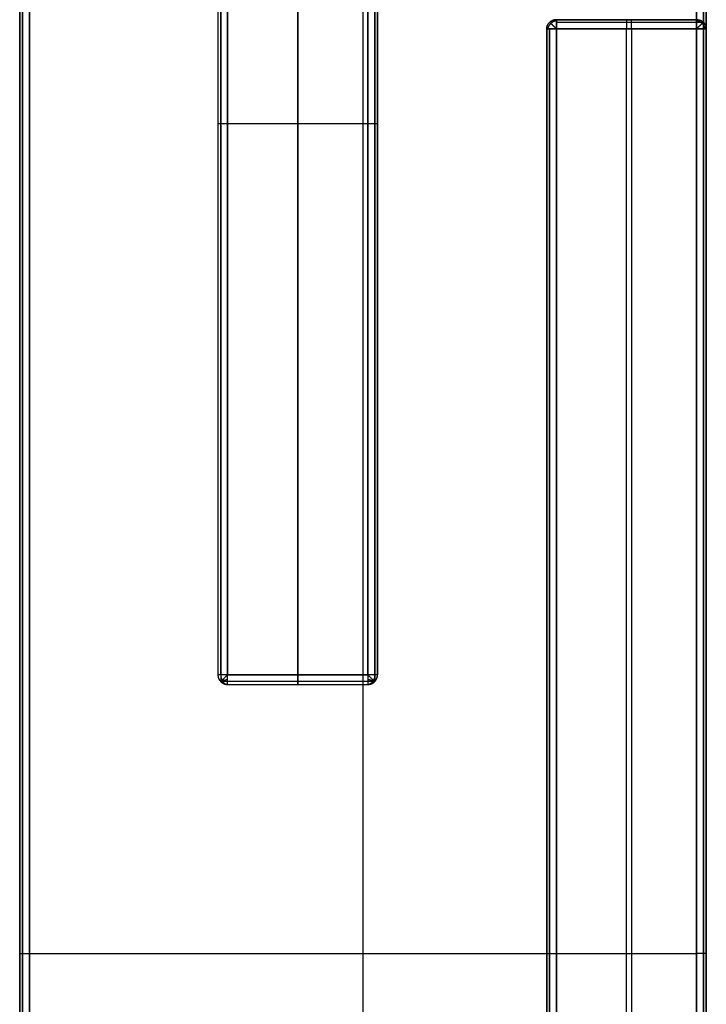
# Model space of a CAD drawing. Header units: millimetres. Extents: x -426 to 426, y -357 to 354.
# Tile 3 of 10: x -426 to -284, y -1 to 202. Entities that reach past the tile are written whole.
import ezdxf

# ---------------------------------------------------------------- set-up
doc = ezdxf.new("R2010")
doc.units = ezdxf.units.MM
doc.layers.add('Défaut', color=7, linetype='Continuous', true_color=0x000000)

msp = doc.modelspace()

# ---------------------------------------------------------------- linework, layer by layer
at = {"layer": 'Défaut'}
for p, q in [((-355.05, 352.13, 590.39), (-355.05, -333.87, 590.39)), ((-355.05, 352.13, 623.39), (-355.05, -333.87, 623.39)), ((-368.55, 66.71, 0.39), (-368.55, 294.71, 0.39)), ((-368.55, 294.71, 590.39), (-368.55, 66.71, 590.39)), ((-315.05, 202.13, 556.39), (-286.05, 202.13, 556.39)), ((-300.55, 202.13, 524.39), (-300.55, 202.13, 588.39)), ((-317.05, -334.02, 556.39), (-317.05, 200.28, 556.39)), ((-300.55, -334.02, 522.39), (-300.55, 200.28, 522.39)), ((-299.55, 200.28, 590.39), (-299.55, -335.87, 590.39)), ((-284.05, -334.02, 557.39), (-284.05, 200.28, 557.39)), ((-383.05, 180.71, 0.39), (-354.05, 180.71, 0.39)), ((-383.05, 180.71, 590.39), (-354.05, 180.71, 590.39)), ((-383.05, 64.71, 295.39), (-354.05, 64.71, 295.39)), ((-368.55, 64.71, 588.39), (-368.55, 64.71, 2.39)), ((-424.05, 9.13, 590.39), (-286.05, 9.13, 590.39)), ((-424.05, 9.13, 623.39), (-286.05, 9.13, 623.39))]:
    msp.add_line(p, q, dxfattribs=at)
for points in [[(-426.05, -333.87, 592.39), (-426.05, 9.13, 592.39), (-426.05, 352.13, 592.39)], [(-426.05, 352.13, 621.39), (-426.05, 9.13, 621.39), (-426.05, -333.87, 621.39)], [(-426.05, 352.13, 606.89), (-426.05, 9.13, 606.89), (-426.05, -333.87, 606.89)], [(-425.46, 352.13, 590.98), (-425.46, 9.13, 590.98), (-425.46, -333.87, 590.98)], [(-425.46, -333.87, 622.81), (-425.46, 9.13, 622.81), (-425.46, 352.13, 622.81)], [(-424.05, 352.13, 590.39), (-424.05, 9.13, 590.39), (-424.05, -333.87, 590.39)], [(-424.05, -333.87, 623.39), (-424.05, 9.13, 623.39), (-424.05, 352.13, 623.39)], [(-286.05, -333.87, 590.39), (-286.05, 9.13, 590.39), (-286.05, 352.13, 590.39)], [(-286.05, 352.13, 623.39), (-286.05, 9.13, 623.39), (-286.05, -333.87, 623.39)], [(-284.63, -333.87, 590.98), (-284.63, 9.13, 590.98), (-284.63, 352.13, 590.98)], [(-284.63, 352.13, 622.81), (-284.63, 9.13, 622.81), (-284.63, -333.87, 622.81)], [(-284.05, 352.13, 592.39), (-284.05, 9.13, 592.39), (-284.05, -333.87, 592.39)], [(-284.05, -333.87, 621.39), (-284.05, 9.13, 621.39), (-284.05, 352.13, 621.39)], [(-284.05, 352.13, 606.89), (-284.05, 9.13, 606.89), (-284.05, -333.87, 606.89)], [(-384.46, 296.13, 0.98), (-384.46, 180.71, 0.98), (-384.46, 65.3, 0.98)], [(-352.63, 296.13, 0.98), (-352.63, 180.71, 0.98), (-352.63, 65.3, 0.98)], [(-385.05, 294.71, 2.39), (-385.05, 180.71, 2.39), (-385.05, 66.71, 2.39)], [(-385.05, 294.71, 588.39), (-385.05, 180.71, 588.39), (-385.05, 66.71, 588.39)], [(-385.05, 294.71, 295.39), (-385.05, 180.71, 295.39), (-385.05, 66.71, 295.39)], [(-384.46, 66.71, 589.81), (-384.46, 180.71, 589.81), (-384.46, 294.71, 589.81)], [(-383.05, 294.71, 0.39), (-383.05, 180.71, 0.39), (-383.05, 66.71, 0.39)], [(-383.05, 66.71, 590.39), (-383.05, 180.71, 590.39), (-383.05, 294.71, 590.39)], [(-354.05, 66.71, 0.39), (-354.05, 180.71, 0.39), (-354.05, 294.71, 0.39)], [(-354.05, 294.71, 590.39), (-354.05, 180.71, 590.39), (-354.05, 66.71, 590.39)], [(-352.63, 66.71, 589.81), (-352.63, 180.71, 589.81), (-352.63, 294.71, 589.81)], [(-352.05, 294.71, 2.39), (-352.05, 180.71, 2.39), (-352.05, 66.71, 2.39)], [(-352.05, 66.71, 588.39), (-352.05, 180.71, 588.39), (-352.05, 294.71, 588.39)], [(-352.05, 294.71, 295.39), (-352.05, 180.71, 295.39), (-352.05, 66.71, 295.39)], [(-316.46, 201.59, 588.39), (-316.46, 201.59, 556.39), (-316.46, 201.59, 524.39)], [(-315.05, 202.13, 588.39), (-315.05, 202.13, 556.39), (-315.05, 202.13, 524.39)], [(-286.05, 202.13, 588.39), (-300.55, 202.13, 588.39), (-315.05, 202.13, 588.39)], [(-315.05, 202.13, 524.39), (-300.55, 202.13, 524.39), (-286.05, 202.13, 524.39)], [(-284.63, 201.59, 589.81), (-299.84, 201.59, 589.81), (-315.05, 201.59, 589.81)], [(-286.05, 201.59, 522.98), (-300.55, 201.59, 522.98), (-315.05, 201.59, 522.98)], [(-286.05, 202.13, 524.39), (-286.05, 202.13, 556.39), (-286.05, 202.13, 588.39)], [(-284.63, 201.59, 589.81), (-284.63, 201.59, 557.1), (-284.63, 201.59, 524.39)], [(-317.05, 200.28, 524.39), (-317.05, 200.28, 556.39), (-317.05, 200.28, 588.39)], [(-317.05, -334.02, 524.39), (-317.05, -66.87, 524.39), (-317.05, 200.28, 524.39)], [(-317.05, 200.28, 588.39), (-317.05, -66.87, 588.39), (-317.05, -334.02, 588.39)], [(-316.46, 200.28, 522.98), (-316.46, -66.87, 522.98), (-316.46, -334.02, 522.98)], [(-316.46, -335.33, 589.81), (-316.46, -67.52, 589.81), (-316.46, 200.28, 589.81)], [(-315.05, 200.28, 590.39), (-299.55, 200.28, 590.39), (-284.05, 200.28, 590.39)], [(-315.05, 200.28, 522.39), (-315.05, -66.87, 522.39), (-315.05, -334.02, 522.39)], [(-315.05, -335.87, 590.39), (-315.05, -67.79, 590.39), (-315.05, 200.28, 590.39)], [(-286.05, 200.28, 522.39), (-300.55, 200.28, 522.39), (-315.05, 200.28, 522.39)], [(-286.05, -334.02, 522.39), (-286.05, -66.87, 522.39), (-286.05, 200.28, 522.39)], [(-284.63, 200.28, 522.98), (-284.63, -66.87, 522.98), (-284.63, -334.02, 522.98)], [(-284.05, 200.28, 524.39), (-284.05, -66.87, 524.39), (-284.05, -334.02, 524.39)], [(-284.05, 200.28, 590.39), (-284.05, 200.28, 557.39), (-284.05, 200.28, 524.39)], [(-284.05, -334.02, 590.39), (-284.05, -66.87, 590.39), (-284.05, 200.28, 590.39)], [(-385.05, 180.71, 2.39), (-385.05, 180.71, 295.39), (-385.05, 180.71, 588.39)], [(-352.05, 180.71, 2.39), (-352.05, 180.71, 295.39), (-352.05, 180.71, 588.39)], [(-385.05, 66.71, 588.39), (-385.05, 66.71, 295.39), (-385.05, 66.71, 2.39)], [(-352.63, 65.3, 0.98), (-368.55, 65.3, 0.98), (-384.46, 65.3, 0.98)], [(-384.46, 65.3, 0.98), (-384.46, 65.3, 294.69), (-384.46, 65.3, 588.39)], [(-383.05, 66.71, 0.39), (-368.55, 66.71, 0.39), (-354.05, 66.71, 0.39)], [(-354.05, 66.71, 590.39), (-368.55, 66.71, 590.39), (-383.05, 66.71, 590.39)], [(-354.05, 65.3, 589.81), (-368.55, 65.3, 589.81), (-383.05, 65.3, 589.81)], [(-352.63, 65.3, 0.98), (-352.63, 65.3, 294.69), (-352.63, 65.3, 588.39)], [(-352.05, 66.71, 2.39), (-352.05, 66.71, 295.39), (-352.05, 66.71, 588.39)], [(-383.05, 64.71, 2.39), (-368.55, 64.71, 2.39), (-354.05, 64.71, 2.39)], [(-383.05, 64.71, 2.39), (-383.05, 64.71, 295.39), (-383.05, 64.71, 588.39)], [(-383.05, 64.71, 588.39), (-368.55, 64.71, 588.39), (-354.05, 64.71, 588.39)], [(-354.05, 64.71, 588.39), (-354.05, 64.71, 295.39), (-354.05, 64.71, 2.39)], [(-426.05, 9.13, 621.39), (-426.05, 9.13, 606.89), (-426.05, 9.13, 592.39)], [(-284.05, 9.13, 621.39), (-284.05, 9.13, 606.89), (-284.05, 9.13, 592.39)]]:
    msp.add_open_spline(points, degree=2, dxfattribs=at)
for points, weights in [([(-315.05, 202.13, 588.39), (-317.05, 202.13, 588.39), (-317.05, 200.28, 588.39)], [1, 0.707106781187, 1]), ([(-317.05, 200.28, 524.39), (-317.05, 202.13, 524.39), (-315.05, 202.13, 524.39)], [0.999999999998, 0.707106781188, 1]), ([(-315.05, 200.28, 590.39), (-315.05, 202.13, 590.39), (-315.05, 202.13, 588.39)], [1, 0.707106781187, 1]), ([(-315.05, 202.13, 524.39), (-315.05, 202.13, 522.39), (-315.05, 200.28, 522.39)], [1, 0.707106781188, 0.999999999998]), ([(-286.05, 200.28, 522.39), (-286.05, 202.13, 522.39), (-286.05, 202.13, 524.39)], [0.999999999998, 0.707106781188, 1]), ([(-286.05, 202.13, 524.39), (-284.05, 202.13, 524.39), (-284.05, 200.28, 524.39)], [1, 0.707106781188, 0.999999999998]), ([(-315.05, 200.28, 522.39), (-317.05, 200.28, 522.39), (-317.05, 200.28, 524.39)], [1, 0.707106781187, 1]), ([(-317.05, 200.28, 588.39), (-317.05, 200.28, 590.39), (-315.05, 200.28, 590.39)], [1, 0.707106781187, 1]), ([(-284.05, 200.28, 524.39), (-284.05, 200.28, 522.39), (-286.05, 200.28, 522.39)], [1, 0.707106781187, 1]), ([(-383.05, 66.71, 590.39), (-385.05, 66.71, 590.39), (-385.05, 66.71, 588.39)], [1, 0.707106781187, 1]), ([(-385.05, 66.71, 588.39), (-385.05, 64.71, 588.39), (-383.05, 64.71, 588.39)], [1, 0.707106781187, 1]), ([(-383.05, 64.71, 588.39), (-383.05, 64.71, 590.39), (-383.05, 66.71, 590.39)], [1, 0.707106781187, 1]), ([(-354.05, 64.71, 588.39), (-352.05, 64.71, 588.39), (-352.05, 66.71, 588.39)], [1, 0.707106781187, 1]), ([(-352.05, 66.71, 588.39), (-352.05, 66.71, 590.39), (-354.05, 66.71, 590.39)], [1, 0.707106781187, 1]), ([(-354.05, 66.71, 590.39), (-354.05, 64.71, 590.39), (-354.05, 64.71, 588.39)], [1, 0.707106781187, 1])]:
    msp.add_rational_spline(points, weights, degree=2, dxfattribs=at)
for points, weights, knots in [([(-317.05, 200.28, 556.39), (-317.05, 201.05, 556.39), (-316.46, 201.59, 556.39), (-315.88, 202.13, 556.39), (-315.05, 202.13, 556.39)], [0.853553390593, 0.853553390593, 1, 0.853553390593, 0.853553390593], [-0.785398, -0.785398, -0.785398, 0, 0, 0.785398, 0.785398, 0.785398]), ([(-315.05, 201.93, 523.5), (-315.7, 201.81, 523.24), (-316.2, 201.35, 523.24), (-316.71, 200.88, 523.24), (-316.84, 200.28, 523.5)], [0.855722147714, 0.871374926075, 1, 0.871374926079, 0.855722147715], [-0.689821, -0.689821, -0.689821, 0, 0, 0.689821, 0.689821, 0.689821]), ([(-315.05, 201.93, 589.29), (-315.7, 201.81, 589.55), (-316.2, 201.35, 589.55), (-316.71, 200.88, 589.55), (-316.84, 200.28, 589.29)], [0.855722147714, 0.871374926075, 1, 0.871374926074, 0.855722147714], [-0.689821, -0.689821, -0.689821, 0, 0, 0.689821, 0.689821, 0.689821]), ([(-316.46, 201.59, 524.39), (-316.46, 201.59, 523.76), (-316.2, 201.35, 523.24), (-315.78, 200.96, 522.39), (-315.05, 200.28, 522.39)], [0.859744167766, 0.883663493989, 1, 0.823443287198, 0.859744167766], [-0.623917, -0.623917, -0.623917, 0, 0, 0.94688, 0.94688, 0.94688]), ([(-315.05, 200.28, 590.39), (-315.78, 200.96, 590.39), (-316.2, 201.35, 589.55), (-316.46, 201.59, 589.03), (-316.46, 201.59, 588.39)], [0.859744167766, 0.823443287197, 1, 0.883663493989, 0.859744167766], [-0.94688, -0.94688, -0.94688, 0, 0, 0.623917, 0.623917, 0.623917]), ([(-300.55, 202.13, 524.39), (-300.55, 202.13, 523.56), (-300.55, 201.59, 522.98), (-300.55, 201.05, 522.39), (-300.55, 200.28, 522.39)], [0.853553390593, 0.853553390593, 1, 0.853553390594, 0.853553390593], [-0.785398, -0.785398, -0.785398, 0, 0, 0.785398, 0.785398, 0.785398]), ([(-299.55, 200.28, 590.39), (-299.55, 201.05, 590.39), (-299.55, 201.59, 589.81), (-299.55, 202.13, 589.22), (-299.55, 202.13, 588.39)], [0.853553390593, 0.853553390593, 1, 0.853553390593, 0.853553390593], [-0.785398, -0.785398, -0.785398, 0, 0, 0.785398, 0.785398, 0.785398]), ([(-286.05, 202.13, 557.39), (-285.22, 202.13, 557.39), (-284.63, 201.59, 557.39), (-284.05, 201.05, 557.39), (-284.05, 200.28, 557.39)], [0.853553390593, 0.853553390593, 1, 0.853553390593, 0.853553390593], [-0.785398, -0.785398, -0.785398, 0, 0, 0.785398, 0.785398, 0.785398]), ([(-284.26, 200.28, 523.5), (-284.39, 200.88, 523.24), (-284.89, 201.35, 523.24), (-285.4, 201.81, 523.24), (-286.05, 201.93, 523.5)], [0.855722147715, 0.871374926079, 1, 0.871374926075, 0.855722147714], [-0.689821, -0.689821, -0.689821, 0, 0, 0.689821, 0.689821, 0.689821]), ([(-284.63, 201.59, 524.39), (-284.63, 201.59, 523.76), (-284.89, 201.35, 523.24), (-285.31, 200.96, 522.39), (-286.05, 200.28, 522.39)], [0.859744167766, 0.883663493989, 1, 0.823443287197, 0.859744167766], [-0.623917, -0.623917, -0.623917, 0, 0, 0.94688, 0.94688, 0.94688]), ([(-385.05, 180.71, 2.39), (-385.05, 180.71, 1.56), (-384.46, 180.71, 0.98), (-383.88, 180.71, 0.39), (-383.05, 180.71, 0.39)], [0.853553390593, 0.853553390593, 1, 0.853553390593, 0.853553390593], [-0.785398, -0.785398, -0.785398, 0, 0, 0.785398, 0.785398, 0.785398]), ([(-385.05, 180.71, 588.39), (-385.05, 180.71, 589.22), (-384.46, 180.71, 589.81), (-383.88, 180.71, 590.39), (-383.05, 180.71, 590.39)], [0.853553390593, 0.853553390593, 1, 0.853553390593, 0.853553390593], [-0.785398, -0.785398, -0.785398, 0, 0, 0.785398, 0.785398, 0.785398]), ([(-354.05, 180.71, 0.39), (-353.22, 180.71, 0.39), (-352.63, 180.71, 0.98), (-352.05, 180.71, 1.56), (-352.05, 180.71, 2.39)], [0.853553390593, 0.853553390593, 1, 0.853553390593, 0.853553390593], [-0.785398, -0.785398, -0.785398, 0, 0, 0.785398, 0.785398, 0.785398]), ([(-354.05, 180.71, 590.39), (-353.22, 180.71, 590.39), (-352.63, 180.71, 589.81), (-352.05, 180.71, 589.22), (-352.05, 180.71, 588.39)], [0.853553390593, 0.853553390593, 1, 0.853553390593, 0.853553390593], [-0.785398, -0.785398, -0.785398, 0, 0, 0.785398, 0.785398, 0.785398]), ([(-385.05, 66.71, 294.69), (-385.05, 65.88, 294.69), (-384.46, 65.3, 294.69), (-383.88, 64.71, 294.69), (-383.05, 64.71, 294.69)], [0.853553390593, 0.853553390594, 1, 0.853553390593, 0.853553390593], [-0.785398, -0.785398, -0.785398, 0, 0, 0.785398, 0.785398, 0.785398]), ([(-384.84, 65.82, 588.39), (-384.71, 65.56, 589.04), (-384.2, 65.56, 589.55), (-383.7, 65.56, 590.05), (-383.05, 65.82, 590.18)], [0.855722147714, 0.871374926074, 1, 0.871374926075, 0.855722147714], [-0.689821, -0.689821, -0.689821, 0, 0, 0.689821, 0.689821, 0.689821]), ([(-384.46, 66.71, 589.81), (-384.46, 66.08, 589.81), (-384.2, 65.56, 589.55), (-383.78, 64.71, 589.13), (-383.05, 64.71, 588.39)], [0.859744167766, 0.883663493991, 1, 0.823443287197, 0.859744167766], [-0.623917, -0.623917, -0.623917, 0, 0, 0.94688, 0.94688, 0.94688]), ([(-368.55, 66.71, 0.39), (-368.55, 65.88, 0.39), (-368.55, 65.3, 0.98), (-368.55, 64.71, 1.56), (-368.55, 64.71, 2.39)], [0.853553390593, 0.853553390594, 1, 0.853553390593, 0.853553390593], [-0.785398, -0.785398, -0.785398, 0, 0, 0.785398, 0.785398, 0.785398]), ([(-368.55, 64.71, 588.39), (-368.55, 64.71, 589.22), (-368.55, 65.3, 589.81), (-368.55, 65.88, 590.39), (-368.55, 66.71, 590.39)], [0.853553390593, 0.853553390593, 1, 0.853553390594, 0.853553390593], [-0.785398, -0.785398, -0.785398, 0, 0, 0.785398, 0.785398, 0.785398]), ([(-354.05, 64.71, 294.69), (-353.22, 64.71, 294.69), (-352.63, 65.3, 294.69), (-352.05, 65.88, 294.69), (-352.05, 66.71, 294.69)], [0.853553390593, 0.853553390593, 1, 0.853553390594, 0.853553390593], [-0.785398, -0.785398, -0.785398, 0, 0, 0.785398, 0.785398, 0.785398]), ([(-352.63, 66.71, 589.81), (-352.63, 66.08, 589.81), (-352.89, 65.56, 589.55), (-353.31, 64.71, 589.13), (-354.05, 64.71, 588.39)], [0.859744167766, 0.883663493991, 1, 0.823443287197, 0.859744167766], [-0.623917, -0.623917, -0.623917, 0, 0, 0.94688, 0.94688, 0.94688]), ([(-354.05, 65.82, 590.18), (-353.4, 65.56, 590.05), (-352.89, 65.56, 589.55), (-352.39, 65.56, 589.04), (-352.26, 65.82, 588.39)], [0.855722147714, 0.871374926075, 1, 0.871374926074, 0.855722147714], [-0.689821, -0.689821, -0.689821, 0, 0, 0.689821, 0.689821, 0.689821]), ([(-426.05, 9.13, 592.39), (-426.05, 9.13, 591.56), (-425.46, 9.13, 590.98), (-424.88, 9.13, 590.39), (-424.05, 9.13, 590.39)], [0.853553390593, 0.853553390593, 1, 0.853553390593, 0.853553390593], [-0.785398, -0.785398, -0.785398, 0, 0, 0.785398, 0.785398, 0.785398]), ([(-426.05, 9.13, 621.39), (-426.05, 9.13, 622.22), (-425.46, 9.13, 622.81), (-424.88, 9.13, 623.39), (-424.05, 9.13, 623.39)], [0.853553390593, 0.853553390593, 1, 0.853553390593, 0.853553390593], [-0.785398, -0.785398, -0.785398, 0, 0, 0.785398, 0.785398, 0.785398]), ([(-284.05, 9.13, 592.39), (-284.05, 9.13, 591.56), (-284.63, 9.13, 590.98), (-285.22, 9.13, 590.39), (-286.05, 9.13, 590.39)], [0.853553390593, 0.853553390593, 1, 0.853553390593, 0.853553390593], [-0.785398, -0.785398, -0.785398, 0, 0, 0.785398, 0.785398, 0.785398]), ([(-284.05, 9.13, 621.39), (-284.05, 9.13, 622.22), (-284.63, 9.13, 622.81), (-285.22, 9.13, 623.39), (-286.05, 9.13, 623.39)], [0.853553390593, 0.853553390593, 1, 0.853553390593, 0.853553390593], [-0.785398, -0.785398, -0.785398, 0, 0, 0.785398, 0.785398, 0.785398])]:
    msp.add_rational_spline(points, weights, degree=2, knots=knots, dxfattribs=at)
for points, knots in [([(-284.05, 200.28, 590.39), (-284.05, 200.49, 590.39), (-284.09, 200.68, 590.35), (-284.2, 201.01, 590.24), (-284.27, 201.15, 590.17), (-284.43, 201.38, 590.01), (-284.52, 201.48, 589.92), (-284.7, 201.65, 589.74), (-284.79, 201.72, 589.65), (-285.07, 201.91, 589.37), (-285.26, 201.99, 589.18), (-285.65, 202.1, 588.79), (-285.85, 202.13, 588.59), (-286.05, 202.13, 588.39)], [-3.724154, -3.724154, -3.724154, -3.724154, -3.262335, -3.262335, -2.795776, -2.795776, -2.329339, -2.329339, -1.863326, -1.863326, -0.931672, -0.931672, 0, 0, 0, 0]), ([(-385.05, 66.71, 2.39), (-385.05, 66.47, 2.15), (-385, 66.23, 1.91), (-384.87, 65.87, 1.55), (-384.81, 65.75, 1.44), (-384.66, 65.52, 1.2), (-384.57, 65.41, 1.09), (-384.46, 65.3, 0.98)], [0, 0, 0, 0, 1.060286, 1.060286, 1.590406, 1.590406, 2.120731, 2.120731, 2.120731, 2.120731]), ([(-383.05, 66.71, 0.39), (-383.29, 66.47, 0.39), (-383.53, 66.23, 0.44), (-383.89, 65.87, 0.57), (-384, 65.75, 0.63), (-384.24, 65.52, 0.78), (-384.35, 65.41, 0.87), (-384.46, 65.3, 0.98)], [0, 0, 0, 0, 1.060286, 1.060286, 1.590406, 1.590406, 2.120731, 2.120731, 2.120731, 2.120731]), ([(-384.46, 65.3, 0.98), (-384.35, 65.19, 1.09), (-384.24, 65.1, 1.2), (-384, 64.95, 1.44), (-383.89, 64.89, 1.55), (-383.53, 64.75, 1.91), (-383.29, 64.71, 2.15), (-383.05, 64.71, 2.39)], [-2.120731, -2.120731, -2.120731, -2.120731, -1.590406, -1.590406, -1.060286, -1.060286, 0, 0, 0, 0]), ([(-354.05, 66.71, 0.39), (-353.81, 66.47, 0.39), (-353.56, 66.23, 0.44), (-353.21, 65.87, 0.57), (-353.09, 65.75, 0.63), (-352.86, 65.52, 0.78), (-352.74, 65.41, 0.87), (-352.63, 65.3, 0.98)], [0, 0, 0, 0, 1.060286, 1.060286, 1.590406, 1.590406, 2.120731, 2.120731, 2.120731, 2.120731]), ([(-354.05, 64.71, 2.39), (-353.81, 64.71, 2.15), (-353.56, 64.75, 1.91), (-353.21, 64.89, 1.55), (-353.09, 64.95, 1.44), (-352.86, 65.1, 1.2), (-352.74, 65.19, 1.09), (-352.63, 65.3, 0.98)], [0, 0, 0, 0, 1.060286, 1.060286, 1.590406, 1.590406, 2.120731, 2.120731, 2.120731, 2.120731]), ([(-352.63, 65.3, 0.98), (-352.52, 65.41, 1.09), (-352.43, 65.52, 1.2), (-352.29, 65.75, 1.44), (-352.23, 65.87, 1.55), (-352.09, 66.23, 1.91), (-352.05, 66.47, 2.15), (-352.05, 66.71, 2.39)], [-2.120731, -2.120731, -2.120731, -2.120731, -1.590406, -1.590406, -1.060286, -1.060286, 0, 0, 0, 0])]:
    msp.add_open_spline(points, degree=3, knots=knots, dxfattribs=at)

doc.saveas('drawing.dxf')
